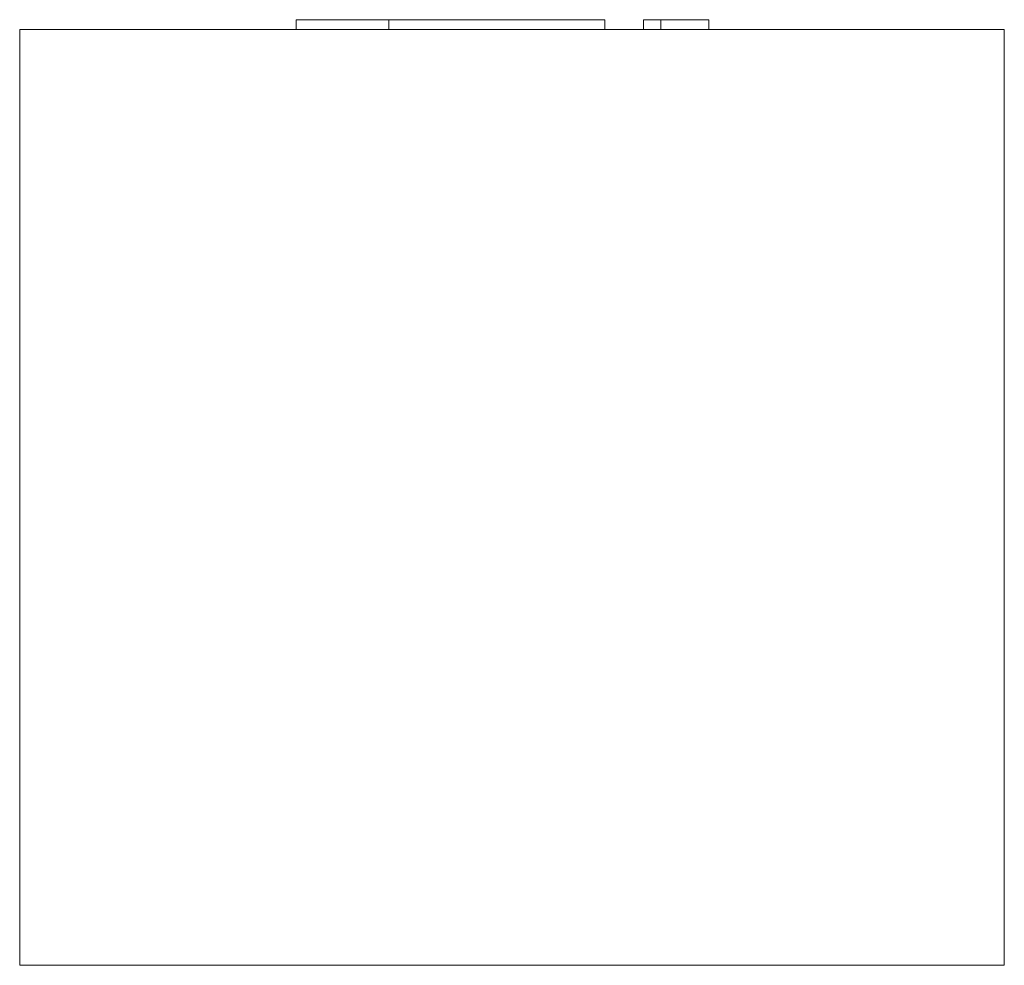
# Model space of a CAD drawing. Header units: millimetres. Extents: x -100 to 100, y 120 to 312.
import ezdxf

# ---------------------------------------------------------------- set-up
doc = ezdxf.new("R2010")
doc.units = ezdxf.units.MM

# ---------------------------------------------------------------- blocks, each defined once
blk = doc.blocks.new('RSen_55_ME_FB_LOD200 - fan coils_jaga - fdcf0_02007419 - freestanding - 2 pipe_jaga_freedom_lxhxd 740x190x200 mm-260399-right')
at = {"lineweight": 18}
for p, q in [((-100, 310), (100, 310)), ((-100, 120), (-100, 310)), ((100, 310), (100, 120)), ((100, 120), (-100, 120))]:
    blk.add_line(p, q, dxfattribs=at)
blk = doc.blocks.new('RSen_55_GM_FB_logo - SH_jaga - standard-260147-right')
at = {"lineweight": 18}
for p, q in [((-43.85, 312), (-43.85, 310)), ((-43.85, 312), (-25, 312)), ((-25, 312), (6.94, 312)), ((-25, 310), (-25, 312)), ((6.94, 312), (18.85, 312)), ((18.85, 310), (18.85, 312)), ((26.71, 312), (30.26, 312)), ((26.71, 310), (26.71, 312)), ((30.26, 312), (40, 312)), ((30.26, 312), (30.26, 310)), ((40, 310), (40, 312))]:
    blk.add_line(p, q, dxfattribs=at)

msp = doc.modelspace()

# ---------------------------------------------------------------- block references
at = {"lineweight": 18}
for name in ['RSen_55_GM_FB_logo - SH_jaga - standard-260147-right', 'RSen_55_ME_FB_LOD200 - fan coils_jaga - fdcf0_02007419 - freestanding - 2 pipe_jaga_freedom_lxhxd 740x190x200 mm-260399-right']:
    msp.add_blockref(name, (0, 0), dxfattribs=at)

doc.saveas('drawing.dxf')
